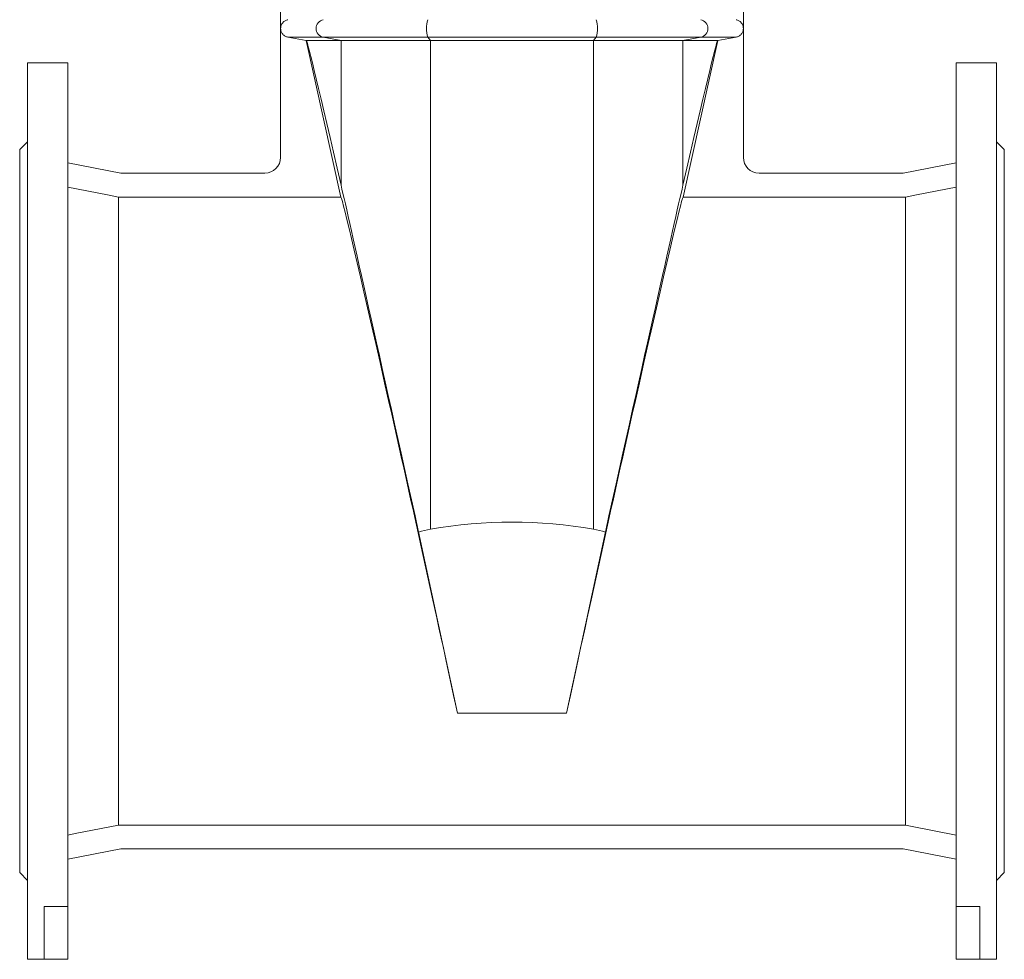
# Model space of a CAD drawing. Header units: millimetres. Extents: x -837 to 609, y -11 to 1826.
# Tile 2 of 11: x -702 to -202, y 652 to 1129. Entities that reach past the tile are written whole.
import ezdxf

# ---------------------------------------------------------------- set-up
doc = ezdxf.new("R2010")
doc.units = ezdxf.units.MM

msp = doc.modelspace()

# ---------------------------------------------------------------- linework, layer by layer
at = {"color": 7, "linetype": 'Continuous', "lineweight": 15}
for p, q in [((-569.8, 1204.17), (-569.8, 1058.98)), ((-334.8, 1204.17), (-334.8, 1058.98)), ((-566.06, 1120.04), (-556.76, 1118.41)), ((-338.53, 1120.04), (-347.83, 1118.41)), ((-539.14, 1038.9), (-556.76, 1118.41)), ((-556.71, 1118.41), (-539.1, 1118.41)), ((-539.1, 1118.41), (-493.74, 1118.41)), ((-493.74, 1118.41), (-410.85, 1118.41)), ((-365.49, 1118.41), (-410.85, 1118.41)), ((-347.88, 1118.41), (-365.49, 1118.41)), ((-365.45, 1038.9), (-347.83, 1118.41)), ((-677.8, 1106.98), (-698.3, 1106.98)), ((-698.3, 1106.98), (-698.3, 651.98)), ((-677.8, 1106.98), (-677.8, 678.81)), ((-206.3, 1106.98), (-226.8, 1106.98)), ((-226.8, 1106.98), (-226.8, 678.81)), ((-206.3, 1106.98), (-206.3, 651.98)), ((-698.3, 1066.98), (-702.3, 1062.98)), ((-202.3, 1062.98), (-206.3, 1066.98)), ((-702.3, 1062.98), (-702.3, 695.98)), ((-202.3, 1062.98), (-202.3, 695.98)), ((-677.8, 1056.2), (-650.92, 1050.98)), ((-226.8, 1056.2), (-253.67, 1050.98)), ((-650.92, 1050.98), (-577.8, 1050.98)), ((-253.67, 1050.98), (-326.8, 1050.98)), ((-652.07, 1038.9), (-652.07, 720.05)), ((-652.07, 1038.9), (-539.14, 1038.9)), ((-252.52, 1038.9), (-365.45, 1038.9)), ((-252.52, 1038.9), (-252.52, 720.05)), ((-480.02, 776.95), (-499.7, 868.87)), ((-424.57, 776.95), (-404.89, 868.87)), ((-252.52, 720.05), (-652.07, 720.05)), ((-677.8, 702.75), (-650.92, 707.98)), ((-650.92, 707.98), (-253.67, 707.98)), ((-253.67, 707.98), (-226.8, 702.75)), ((-702.3, 695.98), (-698.3, 691.98)), ((-206.3, 691.98), (-202.3, 695.98)), ((-689.8, 678.81), (-677.8, 678.81)), ((-689.8, 651.98), (-689.8, 678.81)), ((-677.8, 651.98), (-677.8, 678.81)), ((-214.8, 678.81), (-226.8, 678.81)), ((-226.8, 651.98), (-226.8, 678.81)), ((-214.8, 651.98), (-214.8, 678.81)), ((-698.3, 651.98), (-689.8, 651.98)), ((-689.8, 651.98), (-677.8, 651.98)), ((-214.8, 651.98), (-226.8, 651.98)), ((-214.8, 651.98), (-206.3, 651.98))]:
    msp.add_line(p, q, dxfattribs=at)
at = {"color": 8, "linetype": 'Continuous', "lineweight": 0}
for p, q in [((-566.06, 1120.04), (-548.15, 1120.04)), ((-495.07, 1120.04), (-548.15, 1120.04)), ((-539.1, 1118.41), (-548.15, 1120.04)), ((-409.52, 1120.04), (-495.07, 1120.04)), ((-493.74, 1118.41), (-495.07, 1120.04)), ((-410.85, 1118.41), (-409.52, 1120.04)), ((-409.52, 1120.04), (-356.44, 1120.04)), ((-365.49, 1118.41), (-356.44, 1120.04)), ((-338.53, 1120.04), (-356.44, 1120.04)), ((-539.1, 1044.92), (-539.1, 1118.41)), ((-493.74, 870.31), (-493.74, 1118.41)), ((-410.85, 870.31), (-410.85, 1118.41)), ((-365.49, 1044.92), (-365.49, 1118.41)), ((-424.57, 776.95), (-480.02, 776.95))]:
    msp.add_line(p, q, dxfattribs=at)
at = {"color": 7, "linetype": 'Continuous', "lineweight": 15, "flags": 128}
for points in [[(-652.07, 1038.9), (-657.71, 1039.99), (-677.8, 1043.9)], [(-252.52, 1038.9), (-246.88, 1039.99), (-226.8, 1043.9)], [(-677.8, 715.05), (-674.06, 715.78), (-652.07, 720.05)], [(-252.52, 720.05), (-249.12, 719.39), (-226.8, 715.05)]]:
    msp.add_lwpolyline(points, dxfattribs=at)
at = {"color": 8, "linetype": 'Continuous', "lineweight": 0}
for centre, radius, start, end in [((-547.28, 1124.48), 4.52, 101.1453, 258.8547), ((-479.73, 1124.48), 15.97, 163.8898, 196.1102), ((-424.86, 1124.48), 15.97, 343.8898, 16.1102), ((-357.31, 1124.48), 4.52, 281.1453, 78.8547)]:
    msp.add_arc(centre, radius, start, end, dxfattribs=at)
at = {"color": 7, "linetype": 'Continuous', "lineweight": 15}
for centre, start, end in [((-577.8, 1058.98), 270, 0), ((-326.8, 1058.98), 180, 270)]:
    msp.add_arc(centre, 8, start, end, dxfattribs=at)
for centre, major_axis, ratio, start_param, end_param in [((162.7, -2127.1), (-719.47, 3245.58), 0.001889, 6.06946, 6.27604), ((-1067.3, -2127.1), (719.47, 3245.58), 0.001889, 0.007145, 0.213725), ((-485.94, 804.65), (-54.5, 245.84), 0.001889, 4.976244, 6.06946), ((-418.65, 804.65), (54.5, 245.84), 0.001889, 0.213725, 1.306941), ((-503.84, 879.48), (-35.36, 159.5), 0.00852, 4.012368, 6.249943), ((-400.75, 879.48), (35.36, 159.5), 0.00852, 0.033242, 2.270817), ((-452.3, 528.85), (0, 345.01), 0.8391, 6.139524, 6.426847), ((-485.94, 806.02), (0, 64.95), 0.8391, 0.143661, 0.255335), ((-418.65, 806.02), (0, 64.95), 0.8391, 6.02785, 6.139524)]:
    msp.add_ellipse(centre, major_axis=major_axis, ratio=ratio, start_param=start_param, end_param=end_param, dxfattribs=at)
for points in [[(-566.06, 1128.91), (-566.32, 1128.86), (-566.57, 1128.8), (-567.06, 1128.62), (-567.3, 1128.5), (-567.75, 1128.24), (-567.97, 1128.09), (-568.37, 1127.75), (-568.56, 1127.57), (-569.06, 1126.97), (-569.33, 1126.51), (-569.6, 1125.77), (-569.66, 1125.52), (-569.76, 1125), (-569.78, 1124.74), (-569.78, 1124.22), (-569.76, 1123.95), (-569.66, 1123.43), (-569.6, 1123.18), (-569.42, 1122.69), (-569.31, 1122.45), (-569.04, 1122), (-568.89, 1121.78), (-568.56, 1121.38), (-568.37, 1121.2), (-567.97, 1120.86), (-567.75, 1120.71), (-567.3, 1120.45), (-567.06, 1120.34), (-566.57, 1120.16), (-566.32, 1120.09), (-566.06, 1120.04)], [(-338.53, 1128.91), (-338.27, 1128.86), (-338.02, 1128.8), (-337.53, 1128.62), (-337.29, 1128.5), (-336.84, 1128.24), (-336.62, 1128.09), (-336.22, 1127.75), (-336.03, 1127.57), (-335.53, 1126.97), (-335.26, 1126.51), (-334.99, 1125.77), (-334.93, 1125.52), (-334.83, 1125), (-334.81, 1124.74), (-334.81, 1124.22), (-334.84, 1123.95), (-334.93, 1123.43), (-334.99, 1123.18), (-335.17, 1122.69), (-335.28, 1122.45), (-335.55, 1122), (-335.7, 1121.78), (-336.03, 1121.38), (-336.22, 1121.2), (-336.62, 1120.86), (-336.84, 1120.71), (-337.29, 1120.45), (-337.53, 1120.34), (-338.02, 1120.16), (-338.27, 1120.09), (-338.53, 1120.04)]]:
    msp.add_open_spline(points, degree=3, knots=[0, 0, 0, 0, 0.0625, 0.0625, 0.125, 0.125, 0.1875, 0.1875, 0.25, 0.25, 0.375, 0.375, 0.4375, 0.4375, 0.5, 0.5, 0.5625, 0.5625, 0.625, 0.625, 0.6875, 0.6875, 0.75, 0.75, 0.8125, 0.8125, 0.875, 0.875, 0.9375, 0.9375, 1, 1, 1, 1], dxfattribs=at)
for points in [[(-556.71, 1118.41), (-556.73, 1118.41), (-556.74, 1118.4), (-556.76, 1118.41)], [(-347.88, 1118.41), (-347.87, 1118.41), (-347.85, 1118.4), (-347.83, 1118.41)]]:
    msp.add_open_spline(points, degree=3, dxfattribs=at)

doc.saveas('drawing.dxf')
